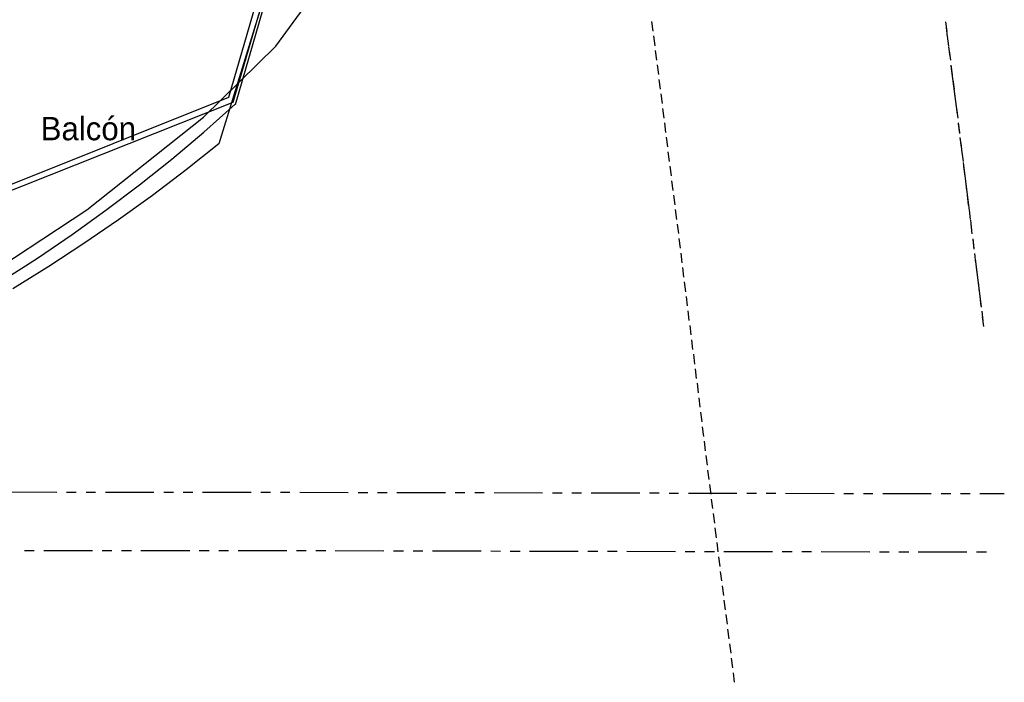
# Model space of a CAD drawing. Header units: feet. Extents: x -79 to 198, y -22 to 181.
# Tile 119 of 256: x 110 to 161, y 0 to 34. Entities that reach past the tile are written whole.
import ezdxf
from ezdxf.enums import TextEntityAlignment as Align

# ---------------------------------------------------------------- set-up
doc = ezdxf.new("R2010")
doc.units = ezdxf.units.FT
for name, color, linetype in [('A-AREA-UNIDAD', 30, 'CONTINUOUS'), ('A-LINEA', 7, 'CONTINUOUS'), ('A-NOMBRE-ESPACIO', 2, 'CONTINUOUS')]:
    doc.layers.add(name, color=color, linetype=linetype)

msp = doc.modelspace()

# ---------------------------------------------------------------- linework, layer by layer
at = {"layer": 'A-AREA-UNIDAD'}
msp.add_lwpolyline([(107.92, 20.2489), (113.92, 24.1956), (119.92, 28.96), (123.648, 32.6044), (126.32, 36.2844), (119.28, 37.9556), (119.232, 38.5244), (119.008, 38.0089), (105.632, 41.1556)], dxfattribs=at)
at = {"layer": 'A-LINEA'}
for p, q in [((121.5643, 29.6064), (130.1983, 59.2834)), ((120.7285, 27.6071), (130.3389, 58.7925)), ((121.233, 29.9818), (129.7226, 59.1491)), ((121.4569, 29.7348), (130.044, 59.2375)), ((142.9867, 33.8711), (143.0533, 33.3778)), ((158.1067, 33.8578), (158.1733, 33.3644)), ((158.1467, 33.5778), (158.2, 33.0844)), ((143.08, 33.1378), (143.1467, 32.6311)), ((158.2, 33.1244), (158.2667, 32.6178)), ((158.2667, 32.5778), (158.3333, 32.0844)), ((143.1733, 32.3911), (143.24, 31.8978)), ((158.2933, 32.3778), (158.36, 31.8844)), ((143.2667, 31.6444), (143.3333, 31.1511)), ((158.3867, 31.6311), (158.4533, 31.1378)), ((158.3867, 31.5911), (158.7067, 29.1111)), ((143.36, 30.8978), (143.4267, 30.4044)), ((158.48, 30.8844), (158.5467, 30.3911)), ((66.5385, 8.0853), (121.2252, 29.9819)), ((143.4533, 30.1511), (143.52, 29.6578)), ((158.5733, 30.1378), (158.64, 29.6444)), ((66.1153, 7.7422), (121.4491, 29.735)), ((143.5467, 29.4044), (143.6133, 28.9111)), ((158.6667, 29.4044), (158.7333, 28.8978)), ((143.64, 28.6711), (143.7067, 28.1644)), ((158.76, 28.6578), (158.8267, 28.1644)), ((158.76, 28.6178), (158.8267, 28.1244)), ((143.7333, 27.9244), (143.8, 27.4311)), ((158.8533, 27.9111), (158.92, 27.4178)), ((158.8933, 27.6178), (158.9467, 27.1244)), ((143.8267, 27.1778), (143.8933, 26.6844)), ((158.9467, 27.1644), (159.0133, 26.6711)), ((143.92, 26.4311), (143.9867, 25.9378)), ((159.0133, 26.6311), (159.32, 24.1511)), ((159.04, 26.4178), (159.1067, 25.9244)), ((144.0133, 25.6844), (144.08, 25.1911)), ((159.1333, 25.6711), (159.1867, 25.1778)), ((144.1067, 24.9511), (144.1733, 24.4444)), ((159.2267, 24.9378), (159.28, 24.4311)), ((144.2, 24.2044), (144.2667, 23.6978)), ((159.32, 24.1911), (159.3733, 23.6978)), ((144.2933, 23.4578), (144.36, 22.9644)), ((159.3867, 23.6578), (159.44, 23.1511)), ((159.4133, 23.4444), (159.4667, 22.9511)), ((144.3867, 22.7111), (144.4533, 22.2178)), ((159.5067, 22.6978), (159.56, 22.2044)), ((159.5067, 22.6578), (159.5733, 22.1644)), ((144.48, 21.9644), (144.5333, 21.4711)), ((159.6, 21.9511), (159.6533, 21.4578)), ((159.6267, 21.6711), (159.9467, 19.1911)), ((144.5733, 21.2178), (144.6267, 20.7244)), ((159.6933, 21.2178), (159.7467, 20.7111)), ((144.6667, 20.4844), (144.72, 19.9778)), ((159.7867, 20.4711), (159.84, 19.9644)), ((144.76, 19.7378), (144.8133, 19.2444)), ((159.88, 19.7244), (159.9333, 19.2311)), ((144.8533, 18.9911), (144.9067, 18.4978)), ((159.9733, 18.9778), (160.0267, 18.4844)), ((144.9467, 18.2444), (145, 17.7511)), ((160, 18.6844), (160.0667, 18.1911)), ((145.04, 17.4978), (145.0933, 17.0044)), ((145.1333, 16.7644), (145.1867, 16.2578)), ((145.2267, 16.0178), (145.28, 15.5111)), ((145.32, 15.2711), (145.3733, 14.7778)), ((145.4133, 14.5244), (145.4667, 14.0311)), ((145.5067, 13.7778), (145.56, 13.2844)), ((145.5867, 13.0311), (145.6533, 12.5378)), ((145.68, 12.2978), (145.7467, 11.7911)), ((145.7733, 11.5511), (145.84, 11.0578)), ((145.8667, 10.8044), (145.9333, 10.3111)), ((109.88, 9.6844), (112.3733, 9.6711)), ((112.88, 9.6711), (113.3733, 9.6711)), ((113.88, 9.6711), (114.3733, 9.6711)), ((114.88, 9.6711), (117.3733, 9.6711)), ((117.88, 9.6711), (118.3733, 9.6711)), ((118.88, 9.6578), (119.3733, 9.6578)), ((119.88, 9.6578), (122.3733, 9.6578)), ((122.88, 9.6578), (123.3733, 9.6578)), ((123.88, 9.6578), (124.3733, 9.6578)), ((124.88, 9.6578), (127.3733, 9.6444)), ((127.88, 9.6444), (128.3733, 9.6444)), ((128.88, 9.6444), (129.3733, 9.6444)), ((129.88, 9.6444), (132.3733, 9.6444)), ((132.88, 9.6444), (133.3733, 9.6444)), ((133.88, 9.6444), (134.3733, 9.6444)), ((134.88, 9.6444), (137.3733, 9.6311)), ((137.88, 9.6311), (138.3733, 9.6311)), ((138.88, 9.6311), (139.3733, 9.6311)), ((139.88, 9.6311), (142.3733, 9.6311)), ((142.88, 9.6311), (143.3733, 9.6311)), ((145.96, 10.0578), (146.0267, 9.5644)), ((143.88, 9.6178), (144.3733, 9.6178)), ((144.88, 9.6178), (147.3733, 9.6178)), ((146.0533, 9.3111), (146.12, 8.8178)), ((147.88, 9.6178), (148.3733, 9.6178)), ((148.88, 9.6178), (149.3733, 9.6178)), ((149.88, 9.6178), (152.3733, 9.6044)), ((152.88, 9.6044), (153.3733, 9.6044)), ((153.88, 9.6044), (154.3733, 9.6044)), ((154.88, 9.6044), (157.3733, 9.6044)), ((157.88, 9.6044), (158.3733, 9.6044)), ((158.88, 9.6044), (159.3733, 9.6044)), ((159.88, 9.6044), (161.1333, 9.5911)), ((146.1467, 8.5644), (146.2133, 8.0711)), ((146.24, 7.8311), (146.3067, 7.3244)), ((110.7067, 6.6711), (111.2133, 6.6711)), ((111.7067, 6.6711), (114.2133, 6.6711)), ((114.7067, 6.6711), (115.2133, 6.6711)), ((115.7067, 6.6711), (116.2133, 6.6711)), ((116.7067, 6.6711), (119.2133, 6.6578)), ((119.7067, 6.6578), (120.2133, 6.6578)), ((120.7067, 6.6578), (121.2133, 6.6578)), ((121.7067, 6.6578), (124.2133, 6.6578)), ((124.7067, 6.6578), (125.2133, 6.6578)), ((125.7067, 6.6578), (126.2133, 6.6578)), ((126.7067, 6.6578), (129.2133, 6.6444)), ((129.7067, 6.6444), (130.2133, 6.6444)), ((130.7067, 6.6444), (131.2133, 6.6444)), ((131.7067, 6.6444), (134.2133, 6.6444)), ((134.7067, 6.6444), (135.2133, 6.6311)), ((135.7067, 6.6311), (136.2133, 6.6311)), ((136.7067, 6.6311), (139.2133, 6.6311)), ((139.7067, 6.6311), (140.2133, 6.6311)), ((140.7067, 6.6311), (141.2133, 6.6311)), ((141.7067, 6.6311), (144.2133, 6.6178)), ((144.7067, 6.6178), (145.2133, 6.6178)), ((145.7067, 6.6178), (146.2133, 6.6178)), ((146.3333, 7.0844), (146.4, 6.5911)), ((146.7067, 6.6178), (149.2133, 6.6178)), ((149.7067, 6.6178), (150.2133, 6.6178)), ((150.7067, 6.6178), (151.2133, 6.6178)), ((151.7067, 6.6178), (154.2133, 6.6044)), ((154.7067, 6.6044), (155.2133, 6.6044)), ((155.7067, 6.6044), (156.2133, 6.6044)), ((156.7067, 6.6044), (159.2133, 6.6044)), ((159.7067, 6.6044), (160.2133, 6.5911)), ((146.4267, 6.3378), (146.4933, 5.8444)), ((146.52, 5.5911), (146.5867, 5.0978)), ((146.6133, 4.8444), (146.68, 4.3511)), ((146.7067, 4.1111), (146.7733, 3.6044)), ((146.8, 3.3644), (146.8667, 2.8711)), ((146.8933, 2.6178), (146.96, 2.1244)), ((146.9867, 1.8711), (147.0533, 1.3778)), ((147.08, 1.1244), (147.1467, 0.6311)), ((147.1733, 0.3778), (147.24, -0.1156))]:
    msp.add_line(p, q, dxfattribs=at)
for points in [[(109.5867, 20.5511), (111.3867, 21.7111), (113.16, 22.9244), (114.9067, 24.1778), (116.6267, 25.4711), (118.2933, 26.8044), (119.9467, 28.1911), (121.5467, 29.6178)], [(110.1067, 20.1511), (111.96, 21.2844), (113.7733, 22.4711), (115.5467, 23.6844), (117.3067, 24.9511), (119.0267, 26.2578), (120.72, 27.6044)]]:
    msp.add_lwpolyline(points, dxfattribs=at)

# ---------------------------------------------------------------- texts
at = {"layer": 'A-NOMBRE-ESPACIO'}
msp.add_text('Balcón', height=1.2, dxfattribs=at).set_placement((114, 27.7689), align=Align.CENTER)

doc.saveas('drawing.dxf')
